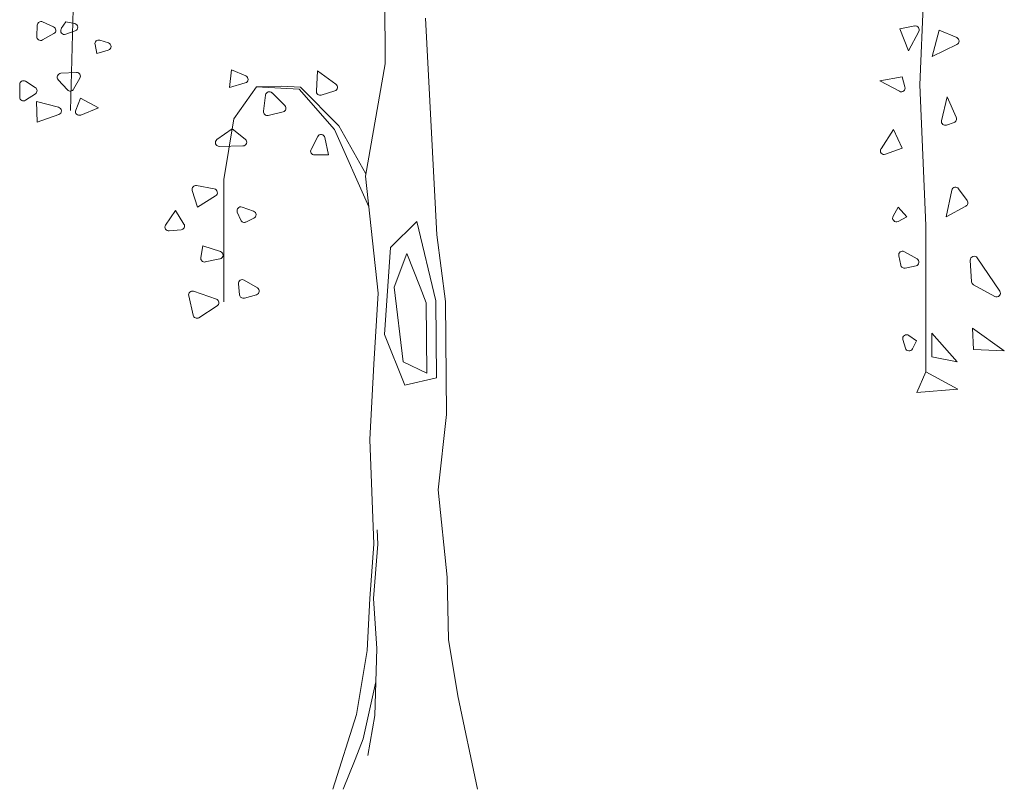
# Model space of a CAD drawing. Header units: millimetres. Extents: x 6315 to 14770, y 92 to 1587.
# Tile 3 of 12: x 6472 to 6507, y 530 to 558. Entities that reach past the tile are written whole.
import ezdxf

# ---------------------------------------------------------------- set-up
doc = ezdxf.new("R2010")
doc.units = ezdxf.units.MM
doc.layers.add('树草', color=3, linetype='Continuous', lineweight=13)

msp = doc.modelspace()

# ---------------------------------------------------------------- linework, layer by layer
at = {"layer": '树草'}
for p, q in [((6484.634, 556.036), (6484.602, 560.884)), ((6503.8, 560.27), (6503.592, 555.284)), ((6473.568, 557.975), (6473.48, 554.378)), ((6472.88, 557.343), (6472.491, 557.521)), ((6473.314, 557.523), (6473.153, 557.279)), ((6473.629, 557.458), (6473.314, 557.523)), ((6486.462, 549.966), (6486.06, 557.656)), ((6472.301, 557.405), (6472.282, 557.001)), ((6473.312, 557.079), (6473.648, 557.2)), ((6503.408, 557.374), (6502.88, 557.276)), ((6502.88, 557.276), (6503.185, 556.489)), ((6503.185, 556.489), (6503.551, 557.178)), ((6504.278, 557.225), (6504.024, 556.286)), ((6504.897, 556.96), (6504.278, 557.225)), ((6472.481, 556.877), (6472.889, 557.103)), ((6474.52, 556.87), (6474.821, 556.774)), ((6474.417, 556.4), (6474.348, 556.713)), ((6474.818, 556.517), (6474.417, 556.4)), ((6504.024, 556.286), (6504.903, 556.715)), ((6473.688, 555.724), (6473.135, 555.694)), ((6479.187, 555.822), (6479.113, 555.192)), ((6479.692, 555.605), (6479.187, 555.822)), ((6482.194, 555.062), (6482.24, 555.778)), ((6482.24, 555.778), (6482.887, 555.307)), ((6483.938, 552.042), (6484.634, 556.036)), ((6472.231, 555.192), (6471.882, 555.41)), ((6473.043, 555.469), (6473.371, 555.11)), ((6473.587, 555.133), (6473.812, 555.523)), ((6502.957, 555.575), (6502.173, 555.422)), ((6502.173, 555.422), (6502.87, 555.056)), ((6503.062, 555.212), (6502.957, 555.575)), ((6471.677, 555.296), (6471.677, 554.85)), ((6479.113, 555.192), (6479.675, 555.352)), ((6480.07, 555.218), (6479.269, 554.085)), ((6480.957, 555.238), (6480.07, 555.218)), ((6481.585, 555.129), (6480.07, 555.218)), ((6481.636, 555.201), (6480.957, 555.238)), ((6482.832, 553.706), (6481.585, 555.129)), ((6482.988, 553.831), (6481.636, 555.201)), ((6482.847, 555.07), (6482.367, 554.925)), ((6503.592, 555.284), (6503.8, 550.298)), ((6471.885, 554.738), (6472.233, 554.966)), ((6473.054, 554.489), (6472.272, 554.692)), ((6472.272, 554.692), (6472.294, 553.961)), ((6473.827, 554.807), (6473.664, 554.386)), ((6474.467, 554.464), (6473.827, 554.807)), ((6480.393, 554.925), (6480.323, 554.348)), ((6481.078, 554.551), (6480.622, 555.004)), ((6504.557, 554.864), (6504.359, 554.013)), ((6504.88, 554.133), (6504.557, 554.864)), ((6473.839, 554.213), (6474.467, 554.464)), ((6480.487, 554.201), (6481.014, 554.325)), ((6472.294, 553.961), (6473.065, 554.232)), ((6479.269, 554.085), (6478.912, 551.927)), ((6479.21, 553.729), (6478.67, 553.347)), ((6479.674, 553.356), (6479.21, 553.729)), ((6484.054, 550.958), (6482.832, 553.706)), ((6483.954, 552.131), (6482.988, 553.831)), ((6502.652, 553.696), (6502.212, 553.02)), ((6502.957, 553.036), (6502.652, 553.696)), ((6504.535, 553.856), (6504.802, 553.952)), ((6482.242, 553.451), (6482.005, 552.997)), ((6482.622, 552.801), (6482.493, 553.416)), ((6478.75, 553.103), (6479.592, 553.117)), ((6502.371, 552.821), (6502.957, 553.036)), ((6482.124, 552.801), (6482.622, 552.801)), ((6478.912, 551.927), (6478.913, 547.591)), ((6484.383, 547.89), (6483.938, 552.042)), ((6477.794, 551.541), (6477.979, 550.944)), ((6478.576, 551.595), (6477.947, 551.713)), ((6504.724, 551.55), (6504.523, 550.603)), ((6505.266, 551.179), (6504.965, 551.6)), ((6477.979, 550.944), (6478.622, 551.349)), ((6476.849, 550.312), (6477.196, 550.833)), ((6477.196, 550.833), (6477.5, 550.347)), ((6479.56, 550.95), (6479.97, 550.802)), ((6502.823, 550.942), (6502.641, 550.628)), ((6503.126, 550.603), (6502.823, 550.942)), ((6504.523, 550.603), (6505.221, 550.983)), ((6479.517, 550.485), (6479.392, 550.769)), ((6479.983, 550.554), (6479.698, 550.418)), ((6502.82, 550.442), (6503.126, 550.603)), ((6477.398, 550.142), (6476.973, 550.104)), ((6485.752, 550.436), (6484.826, 549.511)), ((6486.424, 547.618), (6485.752, 550.436)), ((6503.8, 550.298), (6503.8, 545.105)), ((6486.772, 547.594), (6486.462, 549.966)), ((6478.175, 549.575), (6478.099, 549.157)), ((6478.793, 549.369), (6478.175, 549.575)), ((6484.826, 549.511), (6484.61, 546.429)), ((6478.258, 549.002), (6478.778, 549.11)), ((6485.402, 549.301), (6484.954, 548.112)), ((6485.88, 548.104), (6485.402, 549.301)), ((6502.843, 549.222), (6502.91, 548.887)), ((6503.49, 549.114), (6503.04, 549.366)), ((6506.421, 547.971), (6505.624, 549.146)), ((6503.07, 548.782), (6503.454, 548.866)), ((6505.378, 549.062), (6505.425, 548.298)), ((6479.472, 547.834), (6479.432, 548.226)), ((6479.632, 548.356), (6480.105, 548.086)), ((6484.954, 548.112), (6485.272, 545.457)), ((6486.089, 547.554), (6485.88, 548.104)), ((6505.495, 548.189), (6506.246, 547.778)), ((6477.669, 547.804), (6477.825, 547.108)), ((6478.65, 547.681), (6477.844, 547.96)), ((6480.074, 547.84), (6479.643, 547.719)), ((6484.235, 545.37), (6484.383, 547.89)), ((6478.029, 547.025), (6478.679, 547.441)), ((6486.114, 545.06), (6486.089, 547.554)), ((6486.452, 544.894), (6486.424, 547.618)), ((6486.813, 543.59), (6486.772, 547.594)), ((6505.453, 546.647), (6506.583, 545.843)), ((6505.492, 545.901), (6505.453, 546.647)), ((6484.61, 546.429), (6485.335, 544.63)), ((6503.196, 546.394), (6503.465, 546.199)), ((6504.917, 545.461), (6504.017, 546.475)), ((6504.017, 546.475), (6504.017, 545.633)), ((6503.076, 545.944), (6502.988, 546.248)), ((6503.465, 546.199), (6503.326, 545.921)), ((6504.017, 545.633), (6504.917, 545.461)), ((6506.583, 545.843), (6505.492, 545.901)), ((6484.087, 542.701), (6484.235, 545.37)), ((6485.272, 545.457), (6486.114, 545.06)), ((6485.335, 544.63), (6486.452, 544.894)), ((6503.48, 544.37), (6503.8, 545.105)), ((6503.8, 545.105), (6504.936, 544.484)), ((6504.936, 544.484), (6503.48, 544.37)), ((6486.512, 540.921), (6486.813, 543.59)), ((6484.235, 538.993), (6484.087, 542.701)), ((6486.828, 537.816), (6486.512, 540.921)), ((6484.371, 538.993), (6484.351, 539.497)), ((6484.087, 537.066), (6484.235, 538.993)), ((6484.222, 537.066), (6484.371, 538.993)), ((6486.876, 535.601), (6486.828, 537.816)), ((6483.995, 535.211), (6484.087, 537.066)), ((6484.34, 535.286), (6484.222, 537.066)), ((6487.206, 533.604), (6486.876, 535.601)), ((6483.621, 532.945), (6483.995, 535.211)), ((6484.264, 532.914), (6484.34, 535.286)), ((6483.853, 532.085), (6484.302, 534.1)), ((6487.91, 530.291), (6487.206, 533.604)), ((6482.781, 530.291), (6483.621, 532.945)), ((6484.025, 531.49), (6484.264, 532.914)), ((6483.575, 531.349), (6483.853, 532.085)), ((6483.149, 530.291), (6483.575, 531.349))]:
    msp.add_line(p, q, dxfattribs=at)
at = {"layer": '树草', "extrusion": (0, 0, -1)}
for centre, major_axis, start_param, end_param in [((6472.435, 557.398), (0.095, 0.095), 3.974613, 5.92598), ((6473.602, 557.327), (-0.095, 0.095), 0.987566, 3.579853), ((6472.824, 557.221), (-0.095, 0.095), 1.213591, 3.422221), ((6473.266, 557.205), (0.095, 0.095), 2.009056, 4.507346), ((6503.432, 557.241), (0.095, 0.095), -0.968704, 1.273315), ((6472.416, 556.995), (0.095, 0.095), 1.851425, 3.974613), ((6474.479, 556.742), (0.095, 0.095), 3.70816, 5.806495), ((6474.78, 556.646), (-0.095, 0.095), 1.094106, 3.642471), ((6504.844, 556.836), (-0.095, 0.095), 1.190009, 3.472576), ((6473.695, 555.59), (0.095, 0.095), -0.840853, 1.308413), ((6471.811, 555.296), (0.095, 0.095), 3.926991, 6.056037), ((6473.142, 555.56), (0.095, 0.095), 3.187135, 5.442333), ((6479.639, 555.481), (-0.095, 0.095), 1.192088, 3.648895), ((6472.159, 555.078), (0.095, 0.095), -0.227148, 1.775796), ((6473.47, 555.2), (0.095, 0.095), 1.308413, 3.187135), ((6480.527, 554.909), (-0.095, 0.095), 5.619268, 7.849802), ((6482.328, 555.053), (0.095, 0.095), 2.063495, 3.99147), ((6482.808, 555.198), (-0.095, 0.095), 1.414834, 3.634291), ((6502.933, 555.175), (-0.095, 0.095), 2.073617, 4.410122), ((6471.811, 554.85), (0.095, 0.095), 1.775796, 3.926991), ((6473.02, 554.359), (-0.095, 0.095), 1.039656, 3.588772), ((6473.789, 554.338), (0.095, 0.095), 1.975954, 4.296581), ((6480.456, 554.332), (-0.095, 0.095), 3.696075, 5.619268), ((6480.983, 554.456), (0.095, 0.095), -0.00418, 2.125279), ((6504.49, 553.983), (0.095, 0.095), 2.010881, 4.155657), ((6504.757, 554.079), (-0.095, 0.095), 1.940419, 3.581677), ((6478.748, 553.237), (0.095, 0.095), 2.339261, 4.882083), ((6479.59, 553.252), (0.095, 0.095), -0.108924, 2.339261), ((6482.361, 553.389), (0.095, 0.095), 4.408702, 6.862435), ((6482.124, 552.935), (0.095, 0.095), 2.356194, 4.408702), ((6502.324, 552.947), (0.095, 0.095), 2.003454, 4.503715), ((6477.922, 551.581), (0.095, 0.095), 3.625857, 5.684223), ((6478.551, 551.463), (0.095, 0.095), -0.598963, 1.794953), ((6504.856, 551.522), (0.095, 0.095), 4.136173, 6.447969), ((6505.157, 551.101), (-0.095, 0.095), 1.73558, 3.427968), ((6479.515, 550.823), (-0.095, 0.095), 5.082998, 7.414876), ((6479.64, 550.539), (0.095, 0.095), 1.908974, 3.512202), ((6479.924, 550.675), (0.095, 0.095), -0.439105, 1.908974), ((6502.758, 550.561), (0.095, 0.095), 1.87204, 4.452124), ((6476.961, 550.238), (0.095, 0.095), 2.265605, 4.515347), ((6477.386, 550.276), (0.095, 0.095), 0.226452, 2.265605), ((6478.231, 549.133), (-0.095, 0.095), 3.720822, 5.677779), ((6478.751, 549.242), (-0.095, 0.095), 1.106919, 3.720822), ((6502.974, 549.248), (-0.095, 0.095), 5.300245, 7.577502), ((6503.425, 548.997), (0.095, 0.095), -0.276479, 2.141055), ((6505.512, 549.07), (0.095, 0.095), 3.865267, 6.472026), ((6503.042, 548.913), (0.095, 0.095), 2.141055, 3.729449), ((6479.566, 548.239), (-0.095, 0.095), 5.394623, 7.587396), ((6480.038, 547.97), (-0.095, 0.095), 1.304211, 3.653024), ((6505.56, 548.307), (-0.095, 0.095), 4.428051, 5.436064), ((6477.8, 547.833), (0.095, 0.095), 3.705509, 5.830602), ((6479.606, 547.848), (-0.095, 0.095), 3.653024, 5.394623), ((6506.31, 547.896), (-0.095, 0.095), 1.759637, 4.428051), ((6478.606, 547.554), (-0.095, 0.095), 1.118214, 3.35754), ((6477.956, 547.138), (-0.095, 0.095), 3.35754, 5.276306), ((6503.117, 546.285), (-0.095, 0.095), 5.215808, 7.697017), ((6503.205, 545.981), (0.095, 0.095), 1.249347, 3.645012)]:
    msp.add_ellipse(centre, major_axis=major_axis, ratio=1, start_param=start_param, end_param=end_param, dxfattribs=at)

doc.saveas('drawing.dxf')
